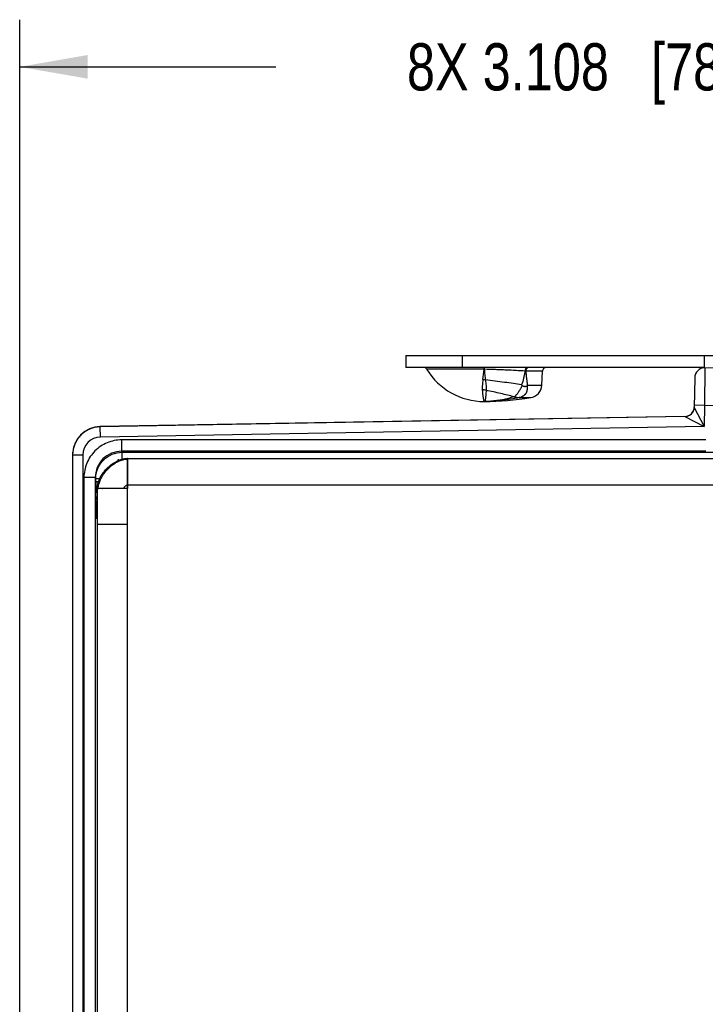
# Model space of a CAD drawing. Header units: inches. Extents: x 0 to 22, y 0 to 17.
# Tile 7 of 40: x 7.6 to 9.4, y 6.9 to 9.5. Entities that reach past the tile are written whole.
import ezdxf

# ---------------------------------------------------------------- set-up
doc = ezdxf.new("R2010")
doc.units = ezdxf.units.IN
doc.header["$LTSCALE"] = 1.21
doc.header["$MEASUREMENT"] = 0
doc.layers.get('0').update_dxf_attribs({"linetype": 'CONTINUOUS'})
for name, color, linetype in [('02___PRT_ALL_AXES', 7, 'CONTINUOUS'), ('03___PRT_ALL_CURVES', 7, 'CONTINUOUS'), ('DIMENSIONS', 7, 'CONTINUOUS'), ('FEATURES', 7, 'CONTINUOUS')]:
    doc.layers.add(name, color=color, linetype=linetype)
doc.styles.get("Standard").update_dxf_attribs({"font": 'txt', "width": 0.8})
doc.dimstyles.new('DIMSTYLE_2', dxfattribs={"dimtxt": 0.125, "dimasz": 0.18, "dimexe": 0.125, "dimexo": 0.0625, "dimgap": 0.0625, "dimtad": 0, "dimtih": 1, "dimtoh": 1, "dimzin": 4, "dimdsep": 46, "dimtxsty": 'STANDARD', "dimblk": '_FILLED', "dimblk1": '_FILLED', "dimblk2": '_FILLED', "dimcen": 0.09, "dimazin": 1, "dimtp": 0.01, "dimtm": 0.01, "dimtfac": 1, "dimtofl": 0, "dimtmove": 0, "dimatfit": 3, "dimldrblk": '_FILLED', "dimfxl": 1, "dimtolj": 1, "dimtzin": 4, "dimarcsym": 0})

# ---------------------------------------------------------------- blocks, each defined once
blk = doc.blocks.new('_FILLED')
at = {"color": 0, "linetype": 'BYBLOCK'}
blk.add_solid([(0, 0), (-1, 0.174), (-1, -0.174)], dxfattribs=at)
blk = doc.blocks.new('*D10')
at = {"layer": 'DIMENSIONS', "color": 2, "linetype": 'CONTINUOUS'}
for p, q in [((7.6199, 6.6455), (7.6199, 9.535)), ((10.7282, 8.3217), (10.7282, 9.535)), ((7.6199, 9.41), (8.2991, 9.41)), ((10.7282, 9.41), (10.0491, 9.41))]:
    blk.add_line(p, q, dxfattribs=at)
at = {"layer": 'DIMENSIONS', "color": 2, "linetype": 'CONTINUOUS', "xscale": 0.18, "yscale": 0.18, "zscale": 0.18, "rotation": 180}
blk.add_blockref('_FILLED', (7.6199, 9.41), dxfattribs=at)
at = {"layer": 'DIMENSIONS', "color": 2, "linetype": 'CONTINUOUS', "xscale": 0.18, "yscale": 0.18, "zscale": 0.18}
blk.add_blockref('_FILLED', (10.7282, 9.41), dxfattribs=at)
at = {"layer": 'DIMENSIONS', "color": 2, "linetype": 'CONTINUOUS', "insert": (9.1741, 9.4725), "char_height": 0.125, "width": 1.625, "attachment_point": 2, "line_spacing_factor": 0.9}
blk.add_mtext('8X 3.108{\\ftxt.shx;\\W1.000000;\\H0.125000; }[78.95]', dxfattribs=at)

msp = doc.modelspace()

# ---------------------------------------------------------------- linework, layer by layer
at = {"color": 7, "linetype": 'CONTINUOUS'}
for p, q in [((8.8506, 8.6082), (8.6987, 8.6082)), ((8.8506, 8.613), (8.8506, 8.6124)), ((8.8513, 8.6082), (8.8506, 8.6082)), ((8.8511, 8.613), (8.8513, 8.6082)), ((9.0054, 8.6035), (8.9612, 8.6035)), ((9.4356, 8.6124), (9.4348, 8.5124)), ((9.4356, 8.6124), (9.4689, 8.613)), ((8.9655, 8.5659), (9.0035, 8.5659)), ((9.409, 8.5859), (9.4077, 8.5073)), ((8.9312, 8.5353), (8.9439, 8.5333)), ((8.8512, 8.523), (8.8509, 8.523)), ((8.8512, 8.523), (8.8509, 8.523)), ((8.9439, 8.5333), (8.9439, 8.5332)), ((8.9439, 8.5332), (8.9743, 8.5332)), ((9.4348, 8.5124), (9.4078, 8.5128)), ((9.4348, 8.5124), (9.4338, 8.4566)), ((9.4348, 8.5124), (9.4681, 8.5129)), ((9.3831, 8.4833), (7.8336, 8.4562)), ((9.3831, 8.4827), (7.8336, 8.4557)), ((9.3831, 8.4827), (9.4338, 8.4566)), ((9.4077, 8.5073), (9.4338, 8.4566)), ((9.4338, 8.4566), (7.8341, 8.4287)), ((7.8341, 8.4287), (7.8336, 8.4557)), ((7.8902, 8.3911), (7.8902, 8.4211)), ((9.4384, 8.4211), (7.8902, 8.4211)), ((7.7599, 8.3807), (7.7599, 5.4702)), ((7.7869, 8.3807), (7.7599, 8.3807)), ((7.7869, 8.3807), (7.7869, 5.4702)), ((7.8902, 8.3911), (7.8916, 8.3882)), ((9.4384, 8.3911), (7.8902, 8.3911)), ((7.8916, 8.37), (7.8916, 8.3882)), ((7.8916, 8.3882), (9.7744, 8.3882)), ((7.8809, 8.367), (7.8809, 8.3695)), ((7.7902, 8.3211), (7.7902, 5.5299)), ((7.8202, 8.3211), (7.7902, 8.3211)), ((7.8202, 8.3211), (7.8202, 5.5299)), ((7.8202, 8.3211), (7.8216, 8.3182)), ((7.8216, 8.3095), (7.8216, 8.3182)), ((7.8326, 8.3182), (7.8216, 8.3182)), ((7.8291, 8.3095), (7.8216, 8.3095)), ((7.8286, 8.292), (7.8295, 8.292)), ((7.8382, 8.292), (7.8397, 8.292)), ((7.822, 8.2595), (7.8236, 8.2564)), ((7.8236, 8.2564), (7.8236, 8.2516)), ((7.824, 8.2116), (7.8237, 8.233))]:
    msp.add_line(p, q, dxfattribs=at)
at = {"color": 3, "linetype": 'CONTINUOUS'}
for p, q in [((7.9058, 8.372), (9.8009, 8.372)), ((7.9059, 5.479), (7.9059, 8.372)), ((7.9059, 8.302), (9.8799, 8.302)), ((7.8259, 5.559), (7.8259, 8.292)), ((7.9059, 8.292), (7.8259, 8.292)), ((7.9059, 8.197), (7.8259, 8.197))]:
    msp.add_line(p, q, dxfattribs=at)
at = {"color": 7, "linetype": 'CONTINUOUS'}
for centre, radius, start, end in [((8.6902, 8.603), 0.01, 31.4985, 90), ((8.4637, 8.6345), 0.3878, 352.0387, 356.1115), ((7.6618, 8.6074), 1.1889, 0.0363, 0.2388), ((8.9378, 7.8516), 0.7523, 88.2178, 88.3785), ((9.0154, 8.603), 0.01, 90, 177), ((9.436, 8.5854), 0.027, 90.9999, 178.9983), ((8.8413, 8.5069), 0.0741, 79.9641, 84.9601), ((8.6342, 8.3026), 0.4121, 39.6565, 39.9526), ((8.9033, 8.6176), 0.0809, 318.9998, 320.2339), ((8.8459, 8.4941), 0.0595, 80.0972, 90.0059), ((8.9402, 8.7237), 0.1886, 266.8892, 267.2613), ((8.8509, 8.7749), 0.252, 270.0789, 274.2022), ((9.3827, 8.5083), 0.025, 270.9999, 358.9978), ((9.3827, 8.5077), 0.025, 270.9961, 330.7748), ((9.3827, 8.5077), 0.025, 270.9962, 330.7972), ((7.8349, 8.3813), 0.075, 91, 180), ((7.8351, 8.3806), 0.0752, 130.2188, 140.1805), ((7.8348, 8.3809), 0.0748, 127.6549, 130.2082), ((7.8351, 8.3805), 0.0752, 116.3809, 127.6433), ((7.8349, 8.3807), 0.075, 91, 116.3616), ((7.835, 8.3807), 0.075, 158.7482, 166.3944), ((7.8349, 8.3807), 0.0749, 153.1758, 158.7466), ((7.8351, 8.3806), 0.0752, 144.1919, 153.1653), ((7.8348, 8.3808), 0.0748, 140.1905, 144.1855), ((7.8349, 8.3807), 0.048, 91.0016, 180.0006), ((7.8348, 8.3807), 0.0748, 177.0387, 179.992), ((7.8352, 8.3807), 0.0753, 166.4206, 177.0367), ((12.389, 8.3078), 4.5674, 179.9778, 180.3394), ((11.8151, 8.2509), 3.9915, 179.9898, 180.2567)]:
    msp.add_arc(centre, radius, start, end, dxfattribs=at)
at = {"color": 3, "linetype": 'CONTINUOUS'}
for centre, radius, start, end in [((7.9059, 8.3211), 0.0508, 90.7735, 91.7514), ((7.9049, 8.3272), 0.0426, 88.6822, 90.1564), ((7.9059, 8.3217), 0.0502, 90.1691, 90.7728), ((7.8764, 8.292), 0.0505, 178.3271, 179.9965), ((7.8755, 8.2905), 0.0475, 176.1136, 178.2266)]:
    msp.add_arc(centre, radius, start, end, dxfattribs=at)
at = {"color": 7, "linetype": 'CONTINUOUS'}
for points, knots in [([(8.9591, 8.6035), (8.9512, 8.604), (8.9346, 8.605), (8.9132, 8.606), (8.8949, 8.6068), (8.8757, 8.6075), (8.8611, 8.6079), (8.8513, 8.6082)], [0, 0, 0, 0, 0.218809, 0.463921, 0.593862, 0.727277, 1, 1, 1, 1]), ([(8.8513, 8.6082), (8.8516, 8.6033), (8.8524, 8.5939), (8.8535, 8.5845), (8.8542, 8.5799)], [0, 0, 0, 0, 0.514825, 1, 1, 1, 1]), ([(8.9591, 8.6035), (8.9586, 8.6005), (8.9575, 8.5943), (8.9548, 8.5821), (8.9522, 8.5731), (8.9501, 8.5672)], [0, 0, 0, 0, 0.249996, 0.499966, 1, 1, 1, 1]), ([(8.9658, 8.613), (8.9654, 8.613), (8.9645, 8.6128), (8.9633, 8.6123), (8.9621, 8.6114), (8.9611, 8.6102), (8.9603, 8.6088), (8.9597, 8.6072), (8.9592, 8.6054), (8.9591, 8.6042), (8.9591, 8.6035)], [0, 0, 0, 0, 0.100605, 0.205668, 0.317879, 0.43887, 0.568975, 0.707309, 0.852072, 1, 1, 1, 1]), ([(8.9657, 8.6123), (8.965, 8.6119), (8.9641, 8.6111), (8.9631, 8.6099), (8.9623, 8.6084), (8.9617, 8.6067), (8.9613, 8.6049), (8.9612, 8.604), (8.9612, 8.6035)], [0, 0, 0, 0, 0.220187, 0.338776, 0.462917, 0.725343, 0.86203, 1, 1, 1, 1]), ([(8.9612, 8.6035), (8.9617, 8.5972), (8.9626, 8.5877), (8.9641, 8.5752), (8.965, 8.569), (8.9655, 8.5659)], [0, 0, 0, 0, 0.502444, 0.75207, 1, 1, 1, 1]), ([(8.9683, 8.613), (8.9679, 8.613), (8.967, 8.6128), (8.9661, 8.6125), (8.9657, 8.6123)], [0, 0, 0, 0, 0.491068, 1, 1, 1, 1]), ([(8.8478, 8.5808), (8.8474, 8.5783), (8.8468, 8.5735), (8.8462, 8.5675), (8.8459, 8.563), (8.8457, 8.5597), (8.8457, 8.5566), (8.8458, 8.5546), (8.8459, 8.5536)], [0, 0, 0, 0, 0.275452, 0.534401, 0.657421, 0.776029, 0.890204, 1, 1, 1, 1]), ([(8.9501, 8.5672), (8.9429, 8.5683), (8.9277, 8.5705), (8.9043, 8.5737), (8.8796, 8.5768), (8.8627, 8.5789), (8.8542, 8.5799)], [0, 0, 0, 0, 0.227444, 0.473727, 0.733305, 1, 1, 1, 1]), ([(8.8542, 8.5799), (8.8545, 8.5774), (8.8552, 8.5725), (8.8558, 8.5665), (8.8561, 8.5619), (8.8562, 8.5587), (8.8562, 8.5556), (8.8562, 8.5536), (8.8561, 8.5527)], [0, 0, 0, 0, 0.278024, 0.539869, 0.663578, 0.78183, 0.894135, 1, 1, 1, 1]), ([(8.9515, 8.5656), (8.9508, 8.5639), (8.9497, 8.5613), (8.948, 8.5581), (8.9467, 8.5557), (8.9453, 8.5535), (8.9439, 8.5513), (8.9425, 8.5492), (8.9407, 8.5465), (8.9385, 8.5435), (8.9363, 8.5407), (8.9347, 8.5387), (8.9335, 8.5374), (8.9324, 8.5363), (8.9316, 8.5356), (8.9312, 8.5353)], [0, 0, 0, 0, 0.150888, 0.225709, 0.299703, 0.372533, 0.443758, 0.512952, 0.579818, 0.70548, 0.818641, 0.869895, 0.917311, 0.960717, 1, 1, 1, 1]), ([(8.9644, 8.5645), (8.9645, 8.5636), (8.9647, 8.5618), (8.9648, 8.5591), (8.9648, 8.5568), (8.9647, 8.5551), (8.9645, 8.5534), (8.9642, 8.5517), (8.9638, 8.55), (8.9634, 8.5488), (8.963, 8.5476), (8.9625, 8.5464), (8.9619, 8.5453), (8.9612, 8.5442), (8.9606, 8.5432), (8.9598, 8.5421), (8.959, 8.5412), (8.9581, 8.5403), (8.9572, 8.5394), (8.9561, 8.5385), (8.955, 8.5378), (8.9539, 8.5371), (8.9527, 8.5364), (8.9515, 8.5358), (8.9503, 8.5352), (8.9478, 8.5343), (8.9457, 8.5336), (8.9439, 8.5333)], [0, 0, 0, 0, 0.066021, 0.130759, 0.194255, 0.22561, 0.256711, 0.317967, 0.34808, 0.378013, 0.408024, 0.438336, 0.468746, 0.498855, 0.528515, 0.558186, 0.58839, 0.619034, 0.649827, 0.681049, 0.712899, 0.744913, 0.776894, 0.808944, 0.841024, 0.873052, 1, 1, 1, 1]), ([(8.9515, 8.5656), (8.9516, 8.5655), (8.9518, 8.5652), (8.9522, 8.5649), (8.9526, 8.5647), (8.9531, 8.5644), (8.9538, 8.564), (8.9549, 8.5636), (8.9564, 8.5633), (8.9581, 8.563), (8.9595, 8.563), (8.9606, 8.563), (8.9614, 8.5632), (8.9622, 8.5633), (8.9632, 8.5637), (8.964, 8.5641), (8.9644, 8.5645)], [0, 0, 0, 0, 0.034956, 0.069496, 0.103695, 0.137448, 0.203931, 0.269449, 0.397778, 0.522557, 0.643908, 0.703433, 0.762314, 0.820694, 0.878986, 1, 1, 1, 1]), ([(8.8459, 8.5536), (8.8461, 8.5499), (8.8466, 8.5448), (8.8474, 8.5383), (8.848, 8.5344), (8.8486, 8.5309), (8.8492, 8.5281), (8.8497, 8.5262), (8.85, 8.525), (8.8502, 8.5244), (8.8502, 8.5242)], [0, 0, 0, 0, 0.365736, 0.520959, 0.656963, 0.773264, 0.869435, 0.945092, 0.975151, 1, 1, 1, 1]), ([(8.8561, 8.5527), (8.8559, 8.5504), (8.8556, 8.5461), (8.8552, 8.5409), (8.8549, 8.5372), (8.8547, 8.5348), (8.8544, 8.5326), (8.8542, 8.5306), (8.8539, 8.5288), (8.8536, 8.5273), (8.8533, 8.526), (8.8529, 8.5249), (8.8525, 8.5242), (8.8522, 8.5237), (8.8519, 8.5234), (8.8516, 8.5231), (8.8512, 8.523), (8.851, 8.523), (8.8509, 8.523)], [0, 0, 0, 0, 0.221858, 0.416322, 0.502972, 0.582467, 0.654746, 0.719773, 0.777541, 0.828075, 0.871467, 0.907926, 0.937842, 0.95058, 0.962018, 0.981833, 0.990932, 1, 1, 1, 1]), ([(8.93, 8.5354), (8.9244, 8.5369), (8.9126, 8.5398), (8.8945, 8.5441), (8.8755, 8.5484), (8.8626, 8.5512), (8.8561, 8.5527)], [0, 0, 0, 0, 0.231262, 0.477986, 0.735848, 1, 1, 1, 1]), ([(8.93, 8.5354), (8.9201, 8.5323), (8.9, 8.5271), (8.8795, 8.5244), (8.8693, 8.5236)], [0, 0, 0, 0, 0.50412, 1, 1, 1, 1]), ([(8.8502, 8.5242), (8.8503, 8.524), (8.8504, 8.5238), (8.8505, 8.5235), (8.8506, 8.5233), (8.8507, 8.5231), (8.8508, 8.523), (8.8508, 8.523), (8.8509, 8.523), (8.8509, 8.523)], [0, 0, 0, 0, 0.399105, 0.559656, 0.69452, 0.804197, 0.889674, 0.953129, 1, 1, 1, 1]), ([(8.9439, 8.5332), (8.9363, 8.5315), (8.921, 8.5285), (8.8978, 8.5253), (8.8745, 8.5234), (8.859, 8.523), (8.8512, 8.523)], [0, 0, 0, 0, 0.25126, 0.501248, 0.750615, 1, 1, 1, 1]), ([(7.8902, 8.4211), (7.8772, 8.4211), (7.8509, 8.4159), (7.8176, 8.3936), (7.7954, 8.3604), (7.7902, 8.3341), (7.7902, 8.3211)], [0, 0, 0, 0, 0.249935, 0.499994, 0.750057, 1, 1, 1, 1]), ([(7.8902, 8.3911), (7.8811, 8.3911), (7.8627, 8.3874), (7.8394, 8.3718), (7.8238, 8.3486), (7.8202, 8.3302), (7.8202, 8.3211)], [0, 0, 0, 0, 0.249936, 0.499997, 0.75006, 1, 1, 1, 1]), ([(7.8216, 8.3182), (7.8216, 8.3273), (7.8252, 8.3457), (7.8408, 8.369), (7.8641, 8.3846), (7.8825, 8.3882), (7.8916, 8.3882)], [0, 0, 0, 0, 0.250005, 0.499998, 0.749992, 1, 1, 1, 1]), ([(7.822, 8.2595), (7.822, 8.2597), (7.822, 8.2602), (7.8219, 8.2613), (7.8219, 8.2631), (7.8218, 8.2655), (7.8218, 8.2686), (7.8217, 8.2737), (7.8217, 8.2778), (7.8217, 8.2807)], [0, 0, 0, 0, 0.021192, 0.074484, 0.159204, 0.27424, 0.417984, 0.588492, 1, 1, 1, 1])]:
    msp.add_open_spline(points, degree=3, knots=knots, dxfattribs=at)
for points in [[(9.3831, 8.4827), (9.3831, 8.4827), (9.3831, 8.4827), (9.3831, 8.4827), (9.3831, 8.4827)], [(9.4045, 8.4955), (9.4065, 8.4991), (9.4076, 8.5032), (9.4077, 8.5073)], [(7.822, 8.2595), (7.822, 8.2641), (7.8234, 8.2688), (7.8257, 8.2726)]]:
    msp.add_open_spline(points, degree=3, dxfattribs=at)
at = {"color": 3, "linetype": 'CONTINUOUS'}
for points, knots in [([(7.8259, 8.2934), (7.8261, 8.2972), (7.8271, 8.3048), (7.8308, 8.3159), (7.8363, 8.3267), (7.8434, 8.337), (7.8518, 8.3464), (7.8613, 8.3547), (7.8715, 8.3618), (7.8789, 8.3655), (7.8826, 8.367)], [0, 0, 0, 0, 0.115274, 0.235194, 0.35972, 0.487785, 0.617736, 0.747653, 0.875621, 1, 1, 1, 1]), ([(7.8281, 8.2937), (7.8285, 8.3004), (7.8313, 8.3106), (7.8376, 8.3232), (7.8438, 8.3326), (7.851, 8.3414), (7.8591, 8.3494), (7.8679, 8.3565), (7.8742, 8.3604), (7.8774, 8.3621)], [0, 0, 0, 0, 0.230533, 0.354763, 0.483144, 0.613855, 0.744881, 0.874203, 1, 1, 1, 1]), ([(7.8774, 8.3621), (7.8787, 8.3628), (7.8837, 8.3653), (7.8889, 8.3672), (7.8929, 8.3683)], [0, 0, 0, 0, 0.257068, 1, 1, 1, 1]), ([(7.8826, 8.367), (7.8861, 8.3685), (7.8933, 8.3708), (7.9007, 8.3718), (7.9044, 8.3719)], [0, 0, 0, 0, 0.509666, 1, 1, 1, 1]), ([(7.8929, 8.3683), (7.8939, 8.3685), (7.8978, 8.3694), (7.9018, 8.3698), (7.9048, 8.3698)], [0, 0, 0, 0, 0.255263, 1, 1, 1, 1]), ([(7.9, 8.2991), (7.9002, 8.2993), (7.9011, 8.3001), (7.9021, 8.3008), (7.9029, 8.3012)], [0, 0, 0, 0, 0.258742, 1, 1, 1, 1]), ([(7.9029, 8.3012), (7.9032, 8.3013), (7.9041, 8.3017), (7.9052, 8.302), (7.9059, 8.302)], [0, 0, 0, 0, 0.260172, 1, 1, 1, 1]), ([(7.8955, 8.292), (7.8957, 8.2926), (7.8962, 8.294), (7.897, 8.2953), (7.8974, 8.2959)], [0, 0, 0, 0, 0.475779, 1, 1, 1, 1]), ([(7.8974, 8.2959), (7.8976, 8.2962), (7.8984, 8.2973), (7.8993, 8.2984), (7.9, 8.2991)], [0, 0, 0, 0, 0.249001, 1, 1, 1, 1])]:
    msp.add_open_spline(points, degree=3, knots=knots, dxfattribs=at)
at = {"layer": '02___PRT_ALL_AXES', "color": 7, "linetype": 'CONTINUOUS'}
for p, q in [((9.0035, 8.5659), (9.0054, 8.6035)), ((7.8809, 8.3695), (7.8826, 8.3695))]:
    msp.add_line(p, q, dxfattribs=at)
for centre, radius, start, end in [((8.8509, 8.7014), 0.1785, 211.4985, 270), ((8.9685, 8.5677), 0.035, 279.4651, 357), ((8.8509, 9.273), 0.75, 270, 279.4651)]:
    msp.add_arc(centre, radius, start, end, dxfattribs=at)
at = {"layer": '03___PRT_ALL_CURVES', "color": 40, "linetype": 'CONTINUOUS'}
for p, q in [((7.9059, 8.372), (7.9059, 8.292)), ((7.8266, 8.292), (7.8259, 8.292)), ((7.8496, 8.292), (7.828, 8.292)), ((7.9059, 8.292), (7.8533, 8.292))]:
    msp.add_line(p, q, dxfattribs=at)
at = {"layer": 'FEATURES', "color": 7, "linetype": 'CONTINUOUS'}
for p, q in [((8.6429, 8.645), (8.6429, 8.613)), ((8.6429, 8.645), (9.7695, 8.645)), ((8.7929, 8.645), (8.7929, 8.613)), ((9.4339, 8.645), (9.4339, 8.613)), ((9.4356, 8.613), (8.6429, 8.613))]:
    msp.add_line(p, q, dxfattribs=at)

# ---------------------------------------------------------------- dimensions: what is measured, and where the dimension line sits
at = {"layer": 'DIMENSIONS', "color": 2, "linetype": 'CONTINUOUS'}
dim = msp.add_linear_dim(base=(10.7282, 9.41), p1=(7.6199, 6.583), p2=(10.7282, 8.2592), text='8X <>', dimstyle='DIMSTYLE_2', dxfattribs=at)
dim.commit()
dim.dimension.update_dxf_attribs({"geometry": '*D10', "text_midpoint": (9.1741, 9.41), "dimtype": 160})

doc.saveas('drawing.dxf')
